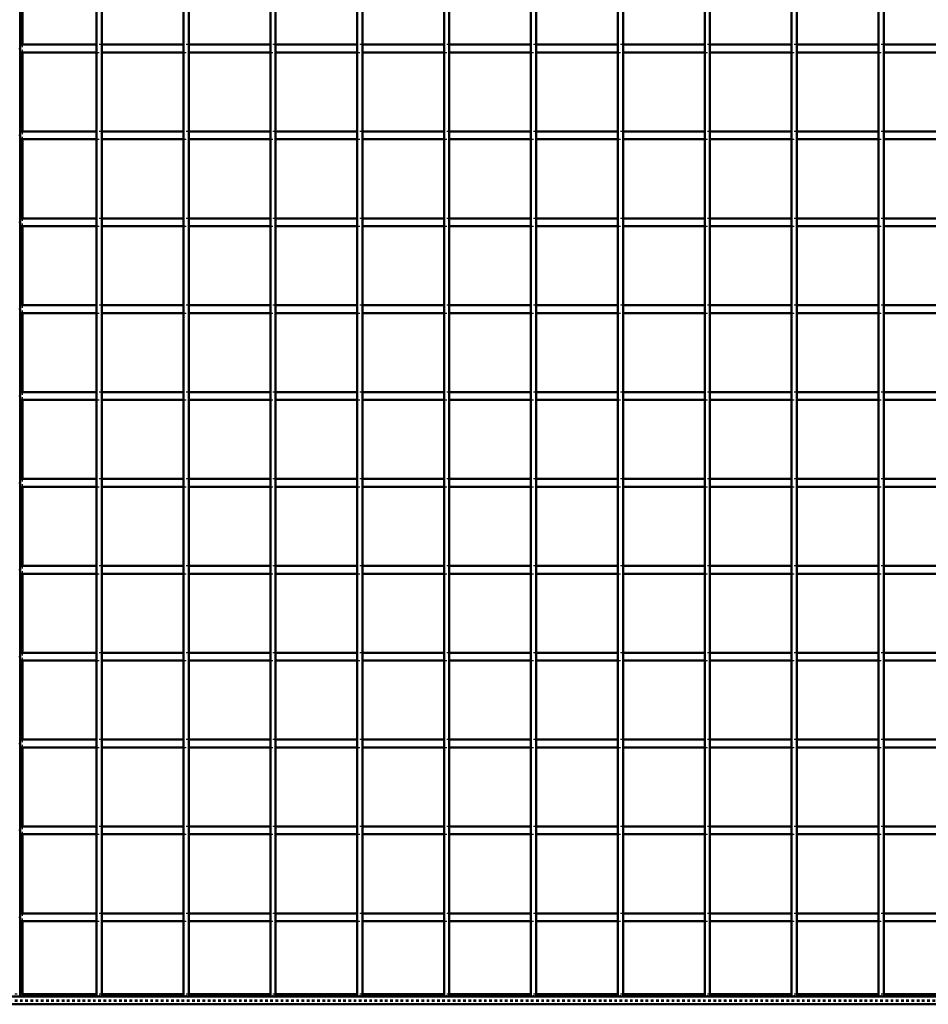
# Model space of a CAD drawing. Header units: millimetres. Extents: x -696 to 562, y -500 to 878.
# Tile 2 of 7: x -347 to 1, y -500 to -122. Entities that reach past the tile are written whole.
import ezdxf

# ---------------------------------------------------------------- set-up
doc = ezdxf.new("R2010")
doc.units = ezdxf.units.MM
doc.linetypes.add('Dashed', pattern=[2, 1, -1])
for name, color, linetype, lineweight in [('2d ConnectionPoints', 7, 'Continuous', 50), ('AM_0', 7, 'Continuous', 50), ('AM_9', 6, 'Dashed', 25)]:
    doc.layers.add(name, color=color, linetype=linetype, lineweight=lineweight)

# ---------------------------------------------------------------- blocks, each defined once
blk = doc.blocks.new('2_LP330333P35011000700HORIZONTAL1_0_in_LPP3303331170010003500_4')
at = {"layer": 'AM_0'}
for p, q in [((350, -497), (-350, -497)), ((-317.635, -496.05), (-346.05, -496.05)), ((-284.305, -496.05), (-315.635, -496.05)), ((-250.975, -496.05), (-282.305, -496.05)), ((-217.645, -496.05), (-248.975, -496.05)), ((-184.315, -496.05), (-215.645, -496.05)), ((-150.985, -496.05), (-182.315, -496.05)), ((-117.655, -496.05), (-148.985, -496.05)), ((-84.325, -496.05), (-115.655, -496.05)), ((-50.995, -496.05), (-82.325, -496.05)), ((-17.665, -496.05), (-48.995, -496.05)), ((15.665, -496.05), (-15.665, -496.05)), ((350, -500), (-350, -500))]:
    blk.add_line(p, q, dxfattribs=at)
at = {"layer": 'AM_9'}
for p, q in [((-346.05, -496.05), (-350, -496.05)), ((350, -498.4), (-350, -498.4)), ((-315.635, -496.05), (-317.635, -496.05)), ((-282.305, -496.05), (-284.305, -496.05)), ((-248.975, -496.05), (-250.975, -496.05)), ((-215.645, -496.05), (-217.645, -496.05)), ((-182.315, -496.05), (-184.315, -496.05)), ((-148.985, -496.05), (-150.985, -496.05)), ((-115.655, -496.05), (-117.655, -496.05)), ((-82.325, -496.05), (-84.325, -496.05)), ((-48.995, -496.05), (-50.995, -496.05)), ((-15.665, -496.05), (-17.665, -496.05)), ((350, -498.922), (-350, -498.922))]:
    blk.add_line(p, q, dxfattribs=at)
blk = doc.blocks.new('3_LP330333P35011000700VERTICALC1_0_in_LPP3303331170010003500_4')
at = {"layer": 'AM_0'}
for p, q in [((-317.635, -497), (-317.635, 497)), ((-315.635, -497), (-315.635, 497)), ((-315.635, -497), (-317.635, -497))]:
    blk.add_line(p, q, dxfattribs=at)
blk = doc.blocks.new('4_LP330333P35011000700VERTICALC2_0_in_LPP3303331170010003500_4')
at = {"layer": 'AM_0'}
for p, q in [((-284.305, -497), (-284.305, 497)), ((-282.305, -497), (-282.305, 497)), ((-282.305, -497), (-284.305, -497))]:
    blk.add_line(p, q, dxfattribs=at)
blk = doc.blocks.new('5_LP330333P35011000700VERTICALC3_0_in_LPP3303331170010003500_4')
at = {"layer": 'AM_0'}
for p, q in [((-250.975, -497), (-250.975, 497)), ((-248.975, -497), (-248.975, 497)), ((-248.975, -497), (-250.975, -497))]:
    blk.add_line(p, q, dxfattribs=at)
blk = doc.blocks.new('6_LP330333P35011000700VERTICALC4_0_in_LPP3303331170010003500_4')
at = {"layer": 'AM_0'}
for p, q in [((-217.645, -497), (-217.645, 497)), ((-215.645, -497), (-215.645, 497)), ((-215.645, -497), (-217.645, -497))]:
    blk.add_line(p, q, dxfattribs=at)
blk = doc.blocks.new('7_LP330333P35011000700VERTICALC5_0_in_LPP3303331170010003500_4')
at = {"layer": 'AM_0'}
for p, q in [((-184.315, -497), (-184.315, 497)), ((-182.315, -497), (-182.315, 497)), ((-182.315, -497), (-184.315, -497))]:
    blk.add_line(p, q, dxfattribs=at)
blk = doc.blocks.new('8_LP330333P35011000700VERTICALC6_0_in_LPP3303331170010003500_4')
at = {"layer": 'AM_0'}
for p, q in [((-150.985, -497), (-150.985, 497)), ((-148.985, -497), (-148.985, 497)), ((-148.985, -497), (-150.985, -497))]:
    blk.add_line(p, q, dxfattribs=at)
blk = doc.blocks.new('9_LP330333P35011000700VERTICALC7_0_in_LPP3303331170010003500_4')
at = {"layer": 'AM_0'}
for p, q in [((-117.655, -497), (-117.655, 497)), ((-115.655, -497), (-115.655, 497)), ((-115.655, -497), (-117.655, -497))]:
    blk.add_line(p, q, dxfattribs=at)
blk = doc.blocks.new('10_LP330333P35011000700VERTICALC8_0_in_LPP3303331170010003500_4')
at = {"layer": 'AM_0'}
for p, q in [((-84.325, -497), (-84.325, 497)), ((-82.325, -497), (-82.325, 497)), ((-82.325, -497), (-84.325, -497))]:
    blk.add_line(p, q, dxfattribs=at)
blk = doc.blocks.new('11_LP330333P35011000700VERTICALC9_0_in_LPP3303331170010003500_4')
at = {"layer": 'AM_0'}
for p, q in [((-50.995, -497), (-50.995, 497)), ((-48.995, -497), (-48.995, 497)), ((-48.995, -497), (-50.995, -497))]:
    blk.add_line(p, q, dxfattribs=at)
blk = doc.blocks.new('12_LP330333P35011000700VERTICALC10_0_in_LPP3303331170010003500_4')
at = {"layer": 'AM_0'}
for p, q in [((-17.665, -497), (-17.665, 497)), ((-15.665, -497), (-15.665, 497)), ((-15.665, -497), (-17.665, -497))]:
    blk.add_line(p, q, dxfattribs=at)
blk = doc.blocks.new('24_c5dtaae5vcg0w0lxzkqv4hd3j________0_in_LPP3303331170010003500_4')
at = {"layer": 'AM_0'}
for p, q in [((-347, -465.12), (-347, -468.12)), ((-317.635, -465.12), (-347, -465.12)), ((-317.635, -468.12), (-347, -468.12)), ((-317.635, -465.12), (-317.635, -468.12)), ((-315.635, -468.12), (-315.635, -465.12)), ((-284.305, -465.12), (-315.635, -465.12)), ((-284.305, -468.12), (-315.635, -468.12)), ((-284.305, -465.12), (-284.305, -468.12)), ((-250.975, -465.12), (-282.305, -465.12)), ((-282.305, -468.12), (-282.305, -465.12)), ((-250.975, -468.12), (-282.305, -468.12)), ((-250.975, -465.12), (-250.975, -468.12)), ((-248.975, -468.12), (-248.975, -465.12)), ((-217.645, -465.12), (-248.975, -465.12)), ((-217.645, -468.12), (-248.975, -468.12)), ((-217.645, -465.12), (-217.645, -468.12)), ((-215.645, -468.12), (-215.645, -465.12)), ((-184.315, -465.12), (-215.645, -465.12)), ((-184.315, -468.12), (-215.645, -468.12)), ((-184.315, -465.12), (-184.315, -468.12)), ((-182.315, -468.12), (-182.315, -465.12)), ((-150.985, -465.12), (-182.315, -465.12)), ((-150.985, -468.12), (-182.315, -468.12)), ((-150.985, -465.12), (-150.985, -468.12)), ((-148.985, -468.12), (-148.985, -465.12)), ((-117.655, -465.12), (-148.985, -465.12)), ((-117.655, -468.12), (-148.985, -468.12)), ((-117.655, -465.12), (-117.655, -468.12)), ((-115.655, -468.12), (-115.655, -465.12)), ((-84.325, -465.12), (-115.655, -465.12)), ((-84.325, -468.12), (-115.655, -468.12)), ((-84.325, -465.12), (-84.325, -468.12)), ((-82.325, -468.12), (-82.325, -465.12)), ((-50.995, -465.12), (-82.325, -465.12)), ((-50.995, -468.12), (-82.325, -468.12)), ((-50.995, -465.12), (-50.995, -468.12)), ((-48.995, -468.12), (-48.995, -465.12)), ((-17.665, -465.12), (-48.995, -465.12)), ((-17.665, -468.12), (-48.995, -468.12)), ((-17.665, -465.12), (-17.665, -468.12)), ((-15.665, -468.12), (-15.665, -465.12)), ((15.665, -465.12), (-15.665, -465.12)), ((15.665, -468.12), (-15.665, -468.12))]:
    blk.add_line(p, q, dxfattribs=at)
at = {"layer": 'AM_9'}
for p, q in [((-315.635, -465.12), (-317.635, -465.12)), ((-317.635, -468.12), (-315.635, -468.12)), ((-282.305, -465.12), (-284.305, -465.12)), ((-284.305, -468.12), (-282.305, -468.12)), ((-248.975, -465.12), (-250.975, -465.12)), ((-250.975, -468.12), (-248.975, -468.12)), ((-215.645, -465.12), (-217.645, -465.12)), ((-217.645, -468.12), (-215.645, -468.12)), ((-182.315, -465.12), (-184.315, -465.12)), ((-184.315, -468.12), (-182.315, -468.12)), ((-148.985, -465.12), (-150.985, -465.12)), ((-150.985, -468.12), (-148.985, -468.12)), ((-115.655, -465.12), (-117.655, -465.12)), ((-117.655, -468.12), (-115.655, -468.12)), ((-82.325, -465.12), (-84.325, -465.12)), ((-84.325, -468.12), (-82.325, -468.12)), ((-48.995, -465.12), (-50.995, -465.12)), ((-50.995, -468.12), (-48.995, -468.12)), ((-15.665, -465.12), (-17.665, -465.12)), ((-17.665, -468.12), (-15.665, -468.12))]:
    blk.add_line(p, q, dxfattribs=at)
blk = doc.blocks.new('25_ofprwgkdyufkl60j4dxtel8qm________0_in_LPP3303331170010003500_4')
at = {"layer": 'AM_0'}
for p, q in [((-347, -431.79), (-347, -434.79)), ((-317.635, -431.79), (-347, -431.79)), ((-317.635, -431.79), (-317.635, -434.79)), ((-315.635, -434.79), (-315.635, -431.79)), ((-284.305, -431.79), (-315.635, -431.79)), ((-284.305, -431.79), (-284.305, -434.79)), ((-250.975, -431.79), (-282.305, -431.79)), ((-282.305, -434.79), (-282.305, -431.79)), ((-250.975, -431.79), (-250.975, -434.79)), ((-248.975, -434.79), (-248.975, -431.79)), ((-217.645, -431.79), (-248.975, -431.79)), ((-217.645, -431.79), (-217.645, -434.79)), ((-215.645, -434.79), (-215.645, -431.79)), ((-184.315, -431.79), (-215.645, -431.79)), ((-184.315, -431.79), (-184.315, -434.79)), ((-182.315, -434.79), (-182.315, -431.79)), ((-150.985, -431.79), (-182.315, -431.79)), ((-150.985, -431.79), (-150.985, -434.79)), ((-148.985, -434.79), (-148.985, -431.79)), ((-117.655, -431.79), (-148.985, -431.79)), ((-117.655, -431.79), (-117.655, -434.79)), ((-115.655, -434.79), (-115.655, -431.79)), ((-84.325, -431.79), (-115.655, -431.79)), ((-84.325, -431.79), (-84.325, -434.79)), ((-82.325, -434.79), (-82.325, -431.79)), ((-50.995, -431.79), (-82.325, -431.79)), ((-50.995, -431.79), (-50.995, -434.79)), ((-48.995, -434.79), (-48.995, -431.79)), ((-17.665, -431.79), (-48.995, -431.79)), ((-17.665, -431.79), (-17.665, -434.79)), ((-15.665, -434.79), (-15.665, -431.79)), ((15.665, -431.79), (-15.665, -431.79)), ((-317.635, -434.79), (-347, -434.79)), ((-284.305, -434.79), (-315.635, -434.79)), ((-250.975, -434.79), (-282.305, -434.79)), ((-217.645, -434.79), (-248.975, -434.79)), ((-184.315, -434.79), (-215.645, -434.79)), ((-150.985, -434.79), (-182.315, -434.79)), ((-117.655, -434.79), (-148.985, -434.79)), ((-84.325, -434.79), (-115.655, -434.79)), ((-50.995, -434.79), (-82.325, -434.79)), ((-17.665, -434.79), (-48.995, -434.79)), ((15.665, -434.79), (-15.665, -434.79))]:
    blk.add_line(p, q, dxfattribs=at)
at = {"layer": 'AM_9'}
for p, q in [((-315.635, -431.79), (-317.635, -431.79)), ((-282.305, -431.79), (-284.305, -431.79)), ((-248.975, -431.79), (-250.975, -431.79)), ((-215.645, -431.79), (-217.645, -431.79)), ((-182.315, -431.79), (-184.315, -431.79)), ((-148.985, -431.79), (-150.985, -431.79)), ((-115.655, -431.79), (-117.655, -431.79)), ((-82.325, -431.79), (-84.325, -431.79)), ((-48.995, -431.79), (-50.995, -431.79)), ((-15.665, -431.79), (-17.665, -431.79)), ((-317.635, -434.79), (-315.635, -434.79)), ((-284.305, -434.79), (-282.305, -434.79)), ((-250.975, -434.79), (-248.975, -434.79)), ((-217.645, -434.79), (-215.645, -434.79)), ((-184.315, -434.79), (-182.315, -434.79)), ((-150.985, -434.79), (-148.985, -434.79)), ((-117.655, -434.79), (-115.655, -434.79)), ((-84.325, -434.79), (-82.325, -434.79)), ((-50.995, -434.79), (-48.995, -434.79)), ((-17.665, -434.79), (-15.665, -434.79))]:
    blk.add_line(p, q, dxfattribs=at)
blk = doc.blocks.new('26_il9djoeiitq3zie95c5gdu1wd________0_in_LPP3303331170010003500_4')
at = {"layer": 'AM_0'}
for p, q in [((-347, -398.46), (-347, -401.46)), ((-317.635, -398.46), (-347, -398.46)), ((-317.635, -398.46), (-317.635, -401.46)), ((-315.635, -401.46), (-315.635, -398.46)), ((-284.305, -398.46), (-315.635, -398.46)), ((-284.305, -398.46), (-284.305, -401.46)), ((-250.975, -398.46), (-282.305, -398.46)), ((-282.305, -401.46), (-282.305, -398.46)), ((-250.975, -398.46), (-250.975, -401.46)), ((-248.975, -401.46), (-248.975, -398.46)), ((-217.645, -398.46), (-248.975, -398.46)), ((-217.645, -398.46), (-217.645, -401.46)), ((-215.645, -401.46), (-215.645, -398.46)), ((-184.315, -398.46), (-215.645, -398.46)), ((-184.315, -398.46), (-184.315, -401.46)), ((-182.315, -401.46), (-182.315, -398.46)), ((-150.985, -398.46), (-182.315, -398.46)), ((-150.985, -398.46), (-150.985, -401.46)), ((-148.985, -401.46), (-148.985, -398.46)), ((-117.655, -398.46), (-148.985, -398.46)), ((-117.655, -398.46), (-117.655, -401.46)), ((-115.655, -401.46), (-115.655, -398.46)), ((-84.325, -398.46), (-115.655, -398.46)), ((-84.325, -398.46), (-84.325, -401.46)), ((-82.325, -401.46), (-82.325, -398.46)), ((-50.995, -398.46), (-82.325, -398.46)), ((-50.995, -398.46), (-50.995, -401.46)), ((-48.995, -401.46), (-48.995, -398.46)), ((-17.665, -398.46), (-48.995, -398.46)), ((-17.665, -398.46), (-17.665, -401.46)), ((-15.665, -401.46), (-15.665, -398.46)), ((15.665, -398.46), (-15.665, -398.46)), ((-317.635, -401.46), (-347, -401.46)), ((-284.305, -401.46), (-315.635, -401.46)), ((-250.975, -401.46), (-282.305, -401.46)), ((-217.645, -401.46), (-248.975, -401.46)), ((-184.315, -401.46), (-215.645, -401.46)), ((-150.985, -401.46), (-182.315, -401.46)), ((-117.655, -401.46), (-148.985, -401.46)), ((-84.325, -401.46), (-115.655, -401.46)), ((-50.995, -401.46), (-82.325, -401.46)), ((-17.665, -401.46), (-48.995, -401.46)), ((15.665, -401.46), (-15.665, -401.46))]:
    blk.add_line(p, q, dxfattribs=at)
at = {"layer": 'AM_9'}
for p, q in [((-315.635, -398.46), (-317.635, -398.46)), ((-282.305, -398.46), (-284.305, -398.46)), ((-248.975, -398.46), (-250.975, -398.46)), ((-215.645, -398.46), (-217.645, -398.46)), ((-182.315, -398.46), (-184.315, -398.46)), ((-148.985, -398.46), (-150.985, -398.46)), ((-115.655, -398.46), (-117.655, -398.46)), ((-82.325, -398.46), (-84.325, -398.46)), ((-48.995, -398.46), (-50.995, -398.46)), ((-15.665, -398.46), (-17.665, -398.46)), ((-317.635, -401.46), (-315.635, -401.46)), ((-284.305, -401.46), (-282.305, -401.46)), ((-250.975, -401.46), (-248.975, -401.46)), ((-217.645, -401.46), (-215.645, -401.46)), ((-184.315, -401.46), (-182.315, -401.46)), ((-150.985, -401.46), (-148.985, -401.46)), ((-117.655, -401.46), (-115.655, -401.46)), ((-84.325, -401.46), (-82.325, -401.46)), ((-50.995, -401.46), (-48.995, -401.46)), ((-17.665, -401.46), (-15.665, -401.46))]:
    blk.add_line(p, q, dxfattribs=at)
blk = doc.blocks.new('27_noj9y74fxwwkt3q6wwpe4rnmo________0_in_LPP3303331170010003500_4')
at = {"layer": 'AM_0'}
for p, q in [((-347, -365.13), (-347, -368.13)), ((-317.635, -365.13), (-347, -365.13)), ((-317.635, -365.13), (-317.635, -368.13)), ((-315.635, -368.13), (-315.635, -365.13)), ((-284.305, -365.13), (-315.635, -365.13)), ((-284.305, -365.13), (-284.305, -368.13)), ((-250.975, -365.13), (-282.305, -365.13)), ((-282.305, -368.13), (-282.305, -365.13)), ((-250.975, -365.13), (-250.975, -368.13)), ((-248.975, -368.13), (-248.975, -365.13)), ((-217.645, -365.13), (-248.975, -365.13)), ((-217.645, -365.13), (-217.645, -368.13)), ((-215.645, -368.13), (-215.645, -365.13)), ((-184.315, -365.13), (-215.645, -365.13)), ((-184.315, -365.13), (-184.315, -368.13)), ((-182.315, -368.13), (-182.315, -365.13)), ((-150.985, -365.13), (-182.315, -365.13)), ((-150.985, -365.13), (-150.985, -368.13)), ((-148.985, -368.13), (-148.985, -365.13)), ((-117.655, -365.13), (-148.985, -365.13)), ((-117.655, -365.13), (-117.655, -368.13)), ((-115.655, -368.13), (-115.655, -365.13)), ((-84.325, -365.13), (-115.655, -365.13)), ((-84.325, -365.13), (-84.325, -368.13)), ((-82.325, -368.13), (-82.325, -365.13)), ((-50.995, -365.13), (-82.325, -365.13)), ((-50.995, -365.13), (-50.995, -368.13)), ((-48.995, -368.13), (-48.995, -365.13)), ((-17.665, -365.13), (-48.995, -365.13)), ((-17.665, -365.13), (-17.665, -368.13)), ((-15.665, -368.13), (-15.665, -365.13)), ((15.665, -365.13), (-15.665, -365.13)), ((-317.635, -368.13), (-347, -368.13)), ((-284.305, -368.13), (-315.635, -368.13)), ((-250.975, -368.13), (-282.305, -368.13)), ((-217.645, -368.13), (-248.975, -368.13)), ((-184.315, -368.13), (-215.645, -368.13)), ((-150.985, -368.13), (-182.315, -368.13)), ((-117.655, -368.13), (-148.985, -368.13)), ((-84.325, -368.13), (-115.655, -368.13)), ((-50.995, -368.13), (-82.325, -368.13)), ((-17.665, -368.13), (-48.995, -368.13)), ((15.665, -368.13), (-15.665, -368.13))]:
    blk.add_line(p, q, dxfattribs=at)
at = {"layer": 'AM_9'}
for p, q in [((-315.635, -365.13), (-317.635, -365.13)), ((-282.305, -365.13), (-284.305, -365.13)), ((-248.975, -365.13), (-250.975, -365.13)), ((-215.645, -365.13), (-217.645, -365.13)), ((-182.315, -365.13), (-184.315, -365.13)), ((-148.985, -365.13), (-150.985, -365.13)), ((-115.655, -365.13), (-117.655, -365.13)), ((-82.325, -365.13), (-84.325, -365.13)), ((-48.995, -365.13), (-50.995, -365.13)), ((-15.665, -365.13), (-17.665, -365.13)), ((-317.635, -368.13), (-315.635, -368.13)), ((-284.305, -368.13), (-282.305, -368.13)), ((-250.975, -368.13), (-248.975, -368.13)), ((-217.645, -368.13), (-215.645, -368.13)), ((-184.315, -368.13), (-182.315, -368.13)), ((-150.985, -368.13), (-148.985, -368.13)), ((-117.655, -368.13), (-115.655, -368.13)), ((-84.325, -368.13), (-82.325, -368.13)), ((-50.995, -368.13), (-48.995, -368.13)), ((-17.665, -368.13), (-15.665, -368.13))]:
    blk.add_line(p, q, dxfattribs=at)
blk = doc.blocks.new('28_315jkogka0vcogdoay0r591kg________0_in_LPP3303331170010003500_4')
at = {"layer": 'AM_0'}
for p, q in [((-347, -331.8), (-347, -334.8)), ((-317.635, -331.8), (-347, -331.8)), ((-317.635, -331.8), (-317.635, -334.8)), ((-315.635, -334.8), (-315.635, -331.8)), ((-284.305, -331.8), (-315.635, -331.8)), ((-284.305, -331.8), (-284.305, -334.8)), ((-250.975, -331.8), (-282.305, -331.8)), ((-282.305, -334.8), (-282.305, -331.8)), ((-250.975, -331.8), (-250.975, -334.8)), ((-248.975, -334.8), (-248.975, -331.8)), ((-217.645, -331.8), (-248.975, -331.8)), ((-217.645, -331.8), (-217.645, -334.8)), ((-215.645, -334.8), (-215.645, -331.8)), ((-184.315, -331.8), (-215.645, -331.8)), ((-184.315, -331.8), (-184.315, -334.8)), ((-182.315, -334.8), (-182.315, -331.8)), ((-150.985, -331.8), (-182.315, -331.8)), ((-150.985, -331.8), (-150.985, -334.8)), ((-148.985, -334.8), (-148.985, -331.8)), ((-117.655, -331.8), (-148.985, -331.8)), ((-117.655, -331.8), (-117.655, -334.8)), ((-115.655, -334.8), (-115.655, -331.8)), ((-84.325, -331.8), (-115.655, -331.8)), ((-84.325, -331.8), (-84.325, -334.8)), ((-82.325, -334.8), (-82.325, -331.8)), ((-50.995, -331.8), (-82.325, -331.8)), ((-50.995, -331.8), (-50.995, -334.8)), ((-48.995, -334.8), (-48.995, -331.8)), ((-17.665, -331.8), (-48.995, -331.8)), ((-17.665, -331.8), (-17.665, -334.8)), ((-15.665, -334.8), (-15.665, -331.8)), ((15.665, -331.8), (-15.665, -331.8)), ((-317.635, -334.8), (-347, -334.8)), ((-284.305, -334.8), (-315.635, -334.8)), ((-250.975, -334.8), (-282.305, -334.8)), ((-217.645, -334.8), (-248.975, -334.8)), ((-184.315, -334.8), (-215.645, -334.8)), ((-150.985, -334.8), (-182.315, -334.8)), ((-117.655, -334.8), (-148.985, -334.8)), ((-84.325, -334.8), (-115.655, -334.8)), ((-50.995, -334.8), (-82.325, -334.8)), ((-17.665, -334.8), (-48.995, -334.8)), ((15.665, -334.8), (-15.665, -334.8))]:
    blk.add_line(p, q, dxfattribs=at)
at = {"layer": 'AM_9'}
for p, q in [((-315.635, -331.8), (-317.635, -331.8)), ((-282.305, -331.8), (-284.305, -331.8)), ((-248.975, -331.8), (-250.975, -331.8)), ((-215.645, -331.8), (-217.645, -331.8)), ((-182.315, -331.8), (-184.315, -331.8)), ((-148.985, -331.8), (-150.985, -331.8)), ((-115.655, -331.8), (-117.655, -331.8)), ((-82.325, -331.8), (-84.325, -331.8)), ((-48.995, -331.8), (-50.995, -331.8)), ((-15.665, -331.8), (-17.665, -331.8)), ((-317.635, -334.8), (-315.635, -334.8)), ((-284.305, -334.8), (-282.305, -334.8)), ((-250.975, -334.8), (-248.975, -334.8)), ((-217.645, -334.8), (-215.645, -334.8)), ((-184.315, -334.8), (-182.315, -334.8)), ((-150.985, -334.8), (-148.985, -334.8)), ((-117.655, -334.8), (-115.655, -334.8)), ((-84.325, -334.8), (-82.325, -334.8)), ((-50.995, -334.8), (-48.995, -334.8)), ((-17.665, -334.8), (-15.665, -334.8))]:
    blk.add_line(p, q, dxfattribs=at)
blk = doc.blocks.new('29_3a2bz4gic5hy8hnwvi6wcp9og________0_in_LPP3303331170010003500_4')
at = {"layer": 'AM_0'}
for p, q in [((-347, -298.47), (-347, -301.47)), ((-317.635, -298.47), (-347, -298.47)), ((-317.635, -301.47), (-347, -301.47)), ((-317.635, -298.47), (-317.635, -301.47)), ((-315.635, -301.47), (-315.635, -298.47)), ((-284.305, -298.47), (-315.635, -298.47)), ((-284.305, -301.47), (-315.635, -301.47)), ((-284.305, -298.47), (-284.305, -301.47)), ((-250.975, -298.47), (-282.305, -298.47)), ((-282.305, -301.47), (-282.305, -298.47)), ((-250.975, -301.47), (-282.305, -301.47)), ((-250.975, -298.47), (-250.975, -301.47)), ((-248.975, -301.47), (-248.975, -298.47)), ((-217.645, -298.47), (-248.975, -298.47)), ((-217.645, -301.47), (-248.975, -301.47)), ((-217.645, -298.47), (-217.645, -301.47)), ((-215.645, -301.47), (-215.645, -298.47)), ((-184.315, -298.47), (-215.645, -298.47)), ((-184.315, -301.47), (-215.645, -301.47)), ((-184.315, -298.47), (-184.315, -301.47)), ((-182.315, -301.47), (-182.315, -298.47)), ((-150.985, -298.47), (-182.315, -298.47)), ((-150.985, -301.47), (-182.315, -301.47)), ((-150.985, -298.47), (-150.985, -301.47)), ((-148.985, -301.47), (-148.985, -298.47)), ((-117.655, -298.47), (-148.985, -298.47)), ((-117.655, -301.47), (-148.985, -301.47)), ((-117.655, -298.47), (-117.655, -301.47)), ((-115.655, -301.47), (-115.655, -298.47)), ((-84.325, -298.47), (-115.655, -298.47)), ((-84.325, -301.47), (-115.655, -301.47)), ((-84.325, -298.47), (-84.325, -301.47)), ((-82.325, -301.47), (-82.325, -298.47)), ((-50.995, -298.47), (-82.325, -298.47)), ((-50.995, -301.47), (-82.325, -301.47)), ((-50.995, -298.47), (-50.995, -301.47)), ((-48.995, -301.47), (-48.995, -298.47)), ((-17.665, -298.47), (-48.995, -298.47)), ((-17.665, -301.47), (-48.995, -301.47)), ((-17.665, -298.47), (-17.665, -301.47)), ((-15.665, -301.47), (-15.665, -298.47)), ((15.665, -298.47), (-15.665, -298.47)), ((15.665, -301.47), (-15.665, -301.47))]:
    blk.add_line(p, q, dxfattribs=at)
at = {"layer": 'AM_9'}
for p, q in [((-315.635, -298.47), (-317.635, -298.47)), ((-317.635, -301.47), (-315.635, -301.47)), ((-282.305, -298.47), (-284.305, -298.47)), ((-284.305, -301.47), (-282.305, -301.47)), ((-248.975, -298.47), (-250.975, -298.47)), ((-250.975, -301.47), (-248.975, -301.47)), ((-215.645, -298.47), (-217.645, -298.47)), ((-217.645, -301.47), (-215.645, -301.47)), ((-182.315, -298.47), (-184.315, -298.47)), ((-184.315, -301.47), (-182.315, -301.47)), ((-148.985, -298.47), (-150.985, -298.47)), ((-150.985, -301.47), (-148.985, -301.47)), ((-115.655, -298.47), (-117.655, -298.47)), ((-117.655, -301.47), (-115.655, -301.47)), ((-82.325, -298.47), (-84.325, -298.47)), ((-84.325, -301.47), (-82.325, -301.47)), ((-48.995, -298.47), (-50.995, -298.47)), ((-50.995, -301.47), (-48.995, -301.47)), ((-15.665, -298.47), (-17.665, -298.47)), ((-17.665, -301.47), (-15.665, -301.47))]:
    blk.add_line(p, q, dxfattribs=at)
blk = doc.blocks.new('30_j2ols24ou8bmm8fzx032xvs0e________0_in_LPP3303331170010003500_4')
at = {"layer": 'AM_0'}
for p, q in [((-347, -265.14), (-347, -268.14)), ((-317.635, -265.14), (-347, -265.14)), ((-317.635, -268.14), (-347, -268.14)), ((-317.635, -265.14), (-317.635, -268.14)), ((-315.635, -268.14), (-315.635, -265.14)), ((-284.305, -265.14), (-315.635, -265.14)), ((-284.305, -268.14), (-315.635, -268.14)), ((-284.305, -265.14), (-284.305, -268.14)), ((-250.975, -265.14), (-282.305, -265.14)), ((-282.305, -268.14), (-282.305, -265.14)), ((-250.975, -268.14), (-282.305, -268.14)), ((-250.975, -265.14), (-250.975, -268.14)), ((-248.975, -268.14), (-248.975, -265.14)), ((-217.645, -265.14), (-248.975, -265.14)), ((-217.645, -268.14), (-248.975, -268.14)), ((-217.645, -265.14), (-217.645, -268.14)), ((-215.645, -268.14), (-215.645, -265.14)), ((-184.315, -265.14), (-215.645, -265.14)), ((-184.315, -268.14), (-215.645, -268.14)), ((-184.315, -265.14), (-184.315, -268.14)), ((-182.315, -268.14), (-182.315, -265.14)), ((-150.985, -265.14), (-182.315, -265.14)), ((-150.985, -268.14), (-182.315, -268.14)), ((-150.985, -265.14), (-150.985, -268.14)), ((-148.985, -268.14), (-148.985, -265.14)), ((-117.655, -265.14), (-148.985, -265.14)), ((-117.655, -268.14), (-148.985, -268.14)), ((-117.655, -265.14), (-117.655, -268.14)), ((-115.655, -268.14), (-115.655, -265.14)), ((-84.325, -265.14), (-115.655, -265.14)), ((-84.325, -268.14), (-115.655, -268.14)), ((-84.325, -265.14), (-84.325, -268.14)), ((-82.325, -268.14), (-82.325, -265.14)), ((-50.995, -265.14), (-82.325, -265.14)), ((-50.995, -268.14), (-82.325, -268.14)), ((-50.995, -265.14), (-50.995, -268.14)), ((-48.995, -268.14), (-48.995, -265.14)), ((-17.665, -265.14), (-48.995, -265.14)), ((-17.665, -268.14), (-48.995, -268.14)), ((-17.665, -265.14), (-17.665, -268.14)), ((-15.665, -268.14), (-15.665, -265.14)), ((15.665, -265.14), (-15.665, -265.14)), ((15.665, -268.14), (-15.665, -268.14))]:
    blk.add_line(p, q, dxfattribs=at)
at = {"layer": 'AM_9'}
for p, q in [((-315.635, -265.14), (-317.635, -265.14)), ((-317.635, -268.14), (-315.635, -268.14)), ((-282.305, -265.14), (-284.305, -265.14)), ((-284.305, -268.14), (-282.305, -268.14)), ((-248.975, -265.14), (-250.975, -265.14)), ((-250.975, -268.14), (-248.975, -268.14)), ((-215.645, -265.14), (-217.645, -265.14)), ((-217.645, -268.14), (-215.645, -268.14)), ((-182.315, -265.14), (-184.315, -265.14)), ((-184.315, -268.14), (-182.315, -268.14)), ((-148.985, -265.14), (-150.985, -265.14)), ((-150.985, -268.14), (-148.985, -268.14)), ((-115.655, -265.14), (-117.655, -265.14)), ((-117.655, -268.14), (-115.655, -268.14)), ((-82.325, -265.14), (-84.325, -265.14)), ((-84.325, -268.14), (-82.325, -268.14)), ((-48.995, -265.14), (-50.995, -265.14)), ((-50.995, -268.14), (-48.995, -268.14)), ((-15.665, -265.14), (-17.665, -265.14)), ((-17.665, -268.14), (-15.665, -268.14))]:
    blk.add_line(p, q, dxfattribs=at)
blk = doc.blocks.new('31_ecfwphytywdo7mhhl04zy2ihg________0_in_LPP3303331170010003500_4')
at = {"layer": 'AM_0'}
for p, q in [((-347, -231.81), (-347, -234.81)), ((-317.635, -231.81), (-347, -231.81)), ((-317.635, -231.81), (-317.635, -234.81)), ((-315.635, -234.81), (-315.635, -231.81)), ((-284.305, -231.81), (-315.635, -231.81)), ((-284.305, -231.81), (-284.305, -234.81)), ((-250.975, -231.81), (-282.305, -231.81)), ((-282.305, -234.81), (-282.305, -231.81)), ((-250.975, -231.81), (-250.975, -234.81)), ((-248.975, -234.81), (-248.975, -231.81)), ((-217.645, -231.81), (-248.975, -231.81)), ((-217.645, -231.81), (-217.645, -234.81)), ((-215.645, -234.81), (-215.645, -231.81)), ((-184.315, -231.81), (-215.645, -231.81)), ((-184.315, -231.81), (-184.315, -234.81)), ((-182.315, -234.81), (-182.315, -231.81)), ((-150.985, -231.81), (-182.315, -231.81)), ((-150.985, -231.81), (-150.985, -234.81)), ((-148.985, -234.81), (-148.985, -231.81)), ((-117.655, -231.81), (-148.985, -231.81)), ((-117.655, -231.81), (-117.655, -234.81)), ((-115.655, -234.81), (-115.655, -231.81)), ((-84.325, -231.81), (-115.655, -231.81)), ((-84.325, -231.81), (-84.325, -234.81)), ((-82.325, -234.81), (-82.325, -231.81)), ((-50.995, -231.81), (-82.325, -231.81)), ((-50.995, -231.81), (-50.995, -234.81)), ((-48.995, -234.81), (-48.995, -231.81)), ((-17.665, -231.81), (-48.995, -231.81)), ((-17.665, -231.81), (-17.665, -234.81)), ((-15.665, -234.81), (-15.665, -231.81)), ((15.665, -231.81), (-15.665, -231.81)), ((-317.635, -234.81), (-347, -234.81)), ((-284.305, -234.81), (-315.635, -234.81)), ((-250.975, -234.81), (-282.305, -234.81)), ((-217.645, -234.81), (-248.975, -234.81)), ((-184.315, -234.81), (-215.645, -234.81)), ((-150.985, -234.81), (-182.315, -234.81)), ((-117.655, -234.81), (-148.985, -234.81)), ((-84.325, -234.81), (-115.655, -234.81)), ((-50.995, -234.81), (-82.325, -234.81)), ((-17.665, -234.81), (-48.995, -234.81)), ((15.665, -234.81), (-15.665, -234.81))]:
    blk.add_line(p, q, dxfattribs=at)
at = {"layer": 'AM_9'}
for p, q in [((-315.635, -231.81), (-317.635, -231.81)), ((-282.305, -231.81), (-284.305, -231.81)), ((-248.975, -231.81), (-250.975, -231.81)), ((-215.645, -231.81), (-217.645, -231.81)), ((-182.315, -231.81), (-184.315, -231.81)), ((-148.985, -231.81), (-150.985, -231.81)), ((-115.655, -231.81), (-117.655, -231.81)), ((-82.325, -231.81), (-84.325, -231.81)), ((-48.995, -231.81), (-50.995, -231.81)), ((-15.665, -231.81), (-17.665, -231.81)), ((-317.635, -234.81), (-315.635, -234.81)), ((-284.305, -234.81), (-282.305, -234.81)), ((-250.975, -234.81), (-248.975, -234.81)), ((-217.645, -234.81), (-215.645, -234.81)), ((-184.315, -234.81), (-182.315, -234.81)), ((-150.985, -234.81), (-148.985, -234.81)), ((-117.655, -234.81), (-115.655, -234.81)), ((-84.325, -234.81), (-82.325, -234.81)), ((-50.995, -234.81), (-48.995, -234.81)), ((-17.665, -234.81), (-15.665, -234.81))]:
    blk.add_line(p, q, dxfattribs=at)
blk = doc.blocks.new('32_yniroini1tj3to7f7wi62g0zb________0_in_LPP3303331170010003500_4')
at = {"layer": 'AM_0'}
for p, q in [((-347, -198.48), (-347, -201.48)), ((-317.635, -198.48), (-347, -198.48)), ((-317.635, -198.48), (-317.635, -201.48)), ((-315.635, -201.48), (-315.635, -198.48)), ((-284.305, -198.48), (-315.635, -198.48)), ((-284.305, -198.48), (-284.305, -201.48)), ((-250.975, -198.48), (-282.305, -198.48)), ((-282.305, -201.48), (-282.305, -198.48)), ((-250.975, -198.48), (-250.975, -201.48)), ((-248.975, -201.48), (-248.975, -198.48)), ((-217.645, -198.48), (-248.975, -198.48)), ((-217.645, -198.48), (-217.645, -201.48)), ((-215.645, -201.48), (-215.645, -198.48)), ((-184.315, -198.48), (-215.645, -198.48)), ((-184.315, -198.48), (-184.315, -201.48)), ((-182.315, -201.48), (-182.315, -198.48)), ((-150.985, -198.48), (-182.315, -198.48)), ((-150.985, -198.48), (-150.985, -201.48)), ((-148.985, -201.48), (-148.985, -198.48)), ((-117.655, -198.48), (-148.985, -198.48)), ((-117.655, -198.48), (-117.655, -201.48)), ((-115.655, -201.48), (-115.655, -198.48)), ((-84.325, -198.48), (-115.655, -198.48)), ((-84.325, -198.48), (-84.325, -201.48)), ((-82.325, -201.48), (-82.325, -198.48)), ((-50.995, -198.48), (-82.325, -198.48)), ((-50.995, -198.48), (-50.995, -201.48)), ((-48.995, -201.48), (-48.995, -198.48)), ((-17.665, -198.48), (-48.995, -198.48)), ((-17.665, -198.48), (-17.665, -201.48)), ((-15.665, -201.48), (-15.665, -198.48)), ((15.665, -198.48), (-15.665, -198.48)), ((-317.635, -201.48), (-347, -201.48)), ((-284.305, -201.48), (-315.635, -201.48)), ((-250.975, -201.48), (-282.305, -201.48)), ((-217.645, -201.48), (-248.975, -201.48)), ((-184.315, -201.48), (-215.645, -201.48)), ((-150.985, -201.48), (-182.315, -201.48)), ((-117.655, -201.48), (-148.985, -201.48)), ((-84.325, -201.48), (-115.655, -201.48)), ((-50.995, -201.48), (-82.325, -201.48)), ((-17.665, -201.48), (-48.995, -201.48)), ((15.665, -201.48), (-15.665, -201.48))]:
    blk.add_line(p, q, dxfattribs=at)
at = {"layer": 'AM_9'}
for p, q in [((-315.635, -198.48), (-317.635, -198.48)), ((-282.305, -198.48), (-284.305, -198.48)), ((-248.975, -198.48), (-250.975, -198.48)), ((-215.645, -198.48), (-217.645, -198.48)), ((-182.315, -198.48), (-184.315, -198.48)), ((-148.985, -198.48), (-150.985, -198.48)), ((-115.655, -198.48), (-117.655, -198.48)), ((-82.325, -198.48), (-84.325, -198.48)), ((-48.995, -198.48), (-50.995, -198.48)), ((-15.665, -198.48), (-17.665, -198.48)), ((-317.635, -201.48), (-315.635, -201.48)), ((-284.305, -201.48), (-282.305, -201.48)), ((-250.975, -201.48), (-248.975, -201.48)), ((-217.645, -201.48), (-215.645, -201.48)), ((-184.315, -201.48), (-182.315, -201.48)), ((-150.985, -201.48), (-148.985, -201.48)), ((-117.655, -201.48), (-115.655, -201.48)), ((-84.325, -201.48), (-82.325, -201.48)), ((-50.995, -201.48), (-48.995, -201.48)), ((-17.665, -201.48), (-15.665, -201.48))]:
    blk.add_line(p, q, dxfattribs=at)
blk = doc.blocks.new('33_mqde6hihrkwanvjw3vxd762hb________0_in_LPP3303331170010003500_4')
at = {"layer": 'AM_0'}
for p, q in [((-347, -165.15), (-347, -168.15)), ((-317.635, -165.15), (-347, -165.15)), ((-317.635, -165.15), (-317.635, -168.15)), ((-315.635, -168.15), (-315.635, -165.15)), ((-284.305, -165.15), (-315.635, -165.15)), ((-284.305, -165.15), (-284.305, -168.15)), ((-250.975, -165.15), (-282.305, -165.15)), ((-282.305, -168.15), (-282.305, -165.15)), ((-250.975, -165.15), (-250.975, -168.15)), ((-248.975, -168.15), (-248.975, -165.15)), ((-217.645, -165.15), (-248.975, -165.15)), ((-217.645, -165.15), (-217.645, -168.15)), ((-215.645, -168.15), (-215.645, -165.15)), ((-184.315, -165.15), (-215.645, -165.15)), ((-184.315, -165.15), (-184.315, -168.15)), ((-182.315, -168.15), (-182.315, -165.15)), ((-150.985, -165.15), (-182.315, -165.15)), ((-150.985, -165.15), (-150.985, -168.15)), ((-148.985, -168.15), (-148.985, -165.15)), ((-117.655, -165.15), (-148.985, -165.15)), ((-117.655, -165.15), (-117.655, -168.15)), ((-115.655, -168.15), (-115.655, -165.15)), ((-84.325, -165.15), (-115.655, -165.15)), ((-84.325, -165.15), (-84.325, -168.15)), ((-82.325, -168.15), (-82.325, -165.15)), ((-50.995, -165.15), (-82.325, -165.15)), ((-50.995, -165.15), (-50.995, -168.15)), ((-48.995, -168.15), (-48.995, -165.15)), ((-17.665, -165.15), (-48.995, -165.15)), ((-17.665, -165.15), (-17.665, -168.15)), ((-15.665, -168.15), (-15.665, -165.15)), ((15.665, -165.15), (-15.665, -165.15)), ((-317.635, -168.15), (-347, -168.15)), ((-284.305, -168.15), (-315.635, -168.15)), ((-250.975, -168.15), (-282.305, -168.15)), ((-217.645, -168.15), (-248.975, -168.15)), ((-184.315, -168.15), (-215.645, -168.15)), ((-150.985, -168.15), (-182.315, -168.15)), ((-117.655, -168.15), (-148.985, -168.15)), ((-84.325, -168.15), (-115.655, -168.15)), ((-50.995, -168.15), (-82.325, -168.15)), ((-17.665, -168.15), (-48.995, -168.15)), ((15.665, -168.15), (-15.665, -168.15))]:
    blk.add_line(p, q, dxfattribs=at)
at = {"layer": 'AM_9'}
for p, q in [((-315.635, -165.15), (-317.635, -165.15)), ((-282.305, -165.15), (-284.305, -165.15)), ((-248.975, -165.15), (-250.975, -165.15)), ((-215.645, -165.15), (-217.645, -165.15)), ((-182.315, -165.15), (-184.315, -165.15)), ((-148.985, -165.15), (-150.985, -165.15)), ((-115.655, -165.15), (-117.655, -165.15)), ((-82.325, -165.15), (-84.325, -165.15)), ((-48.995, -165.15), (-50.995, -165.15)), ((-15.665, -165.15), (-17.665, -165.15)), ((-317.635, -168.15), (-315.635, -168.15)), ((-284.305, -168.15), (-282.305, -168.15)), ((-250.975, -168.15), (-248.975, -168.15)), ((-217.645, -168.15), (-215.645, -168.15)), ((-184.315, -168.15), (-182.315, -168.15)), ((-150.985, -168.15), (-148.985, -168.15)), ((-117.655, -168.15), (-115.655, -168.15)), ((-84.325, -168.15), (-82.325, -168.15)), ((-50.995, -168.15), (-48.995, -168.15)), ((-17.665, -168.15), (-15.665, -168.15))]:
    blk.add_line(p, q, dxfattribs=at)
blk = doc.blocks.new('34_xug5g0tf23w0p0985o6mxht3q________0_in_LPP3303331170010003500_4')
at = {"layer": 'AM_0'}
for p, q in [((-347, -131.82), (-347, -134.82)), ((-317.635, -131.82), (-347, -131.82)), ((-317.635, -131.82), (-317.635, -134.82)), ((-315.635, -134.82), (-315.635, -131.82)), ((-284.305, -131.82), (-315.635, -131.82)), ((-284.305, -131.82), (-284.305, -134.82)), ((-250.975, -131.82), (-282.305, -131.82)), ((-282.305, -134.82), (-282.305, -131.82)), ((-250.975, -131.82), (-250.975, -134.82)), ((-248.975, -134.82), (-248.975, -131.82)), ((-217.645, -131.82), (-248.975, -131.82)), ((-217.645, -131.82), (-217.645, -134.82)), ((-215.645, -134.82), (-215.645, -131.82)), ((-184.315, -131.82), (-215.645, -131.82)), ((-184.315, -131.82), (-184.315, -134.82)), ((-182.315, -134.82), (-182.315, -131.82)), ((-150.985, -131.82), (-182.315, -131.82)), ((-150.985, -131.82), (-150.985, -134.82)), ((-148.985, -134.82), (-148.985, -131.82)), ((-117.655, -131.82), (-148.985, -131.82)), ((-117.655, -131.82), (-117.655, -134.82)), ((-115.655, -134.82), (-115.655, -131.82)), ((-84.325, -131.82), (-115.655, -131.82)), ((-84.325, -131.82), (-84.325, -134.82)), ((-82.325, -134.82), (-82.325, -131.82)), ((-50.995, -131.82), (-82.325, -131.82)), ((-50.995, -131.82), (-50.995, -134.82)), ((-48.995, -134.82), (-48.995, -131.82)), ((-17.665, -131.82), (-48.995, -131.82)), ((-17.665, -131.82), (-17.665, -134.82)), ((-15.665, -134.82), (-15.665, -131.82)), ((15.665, -131.82), (-15.665, -131.82)), ((-317.635, -134.82), (-347, -134.82)), ((-284.305, -134.82), (-315.635, -134.82)), ((-250.975, -134.82), (-282.305, -134.82)), ((-217.645, -134.82), (-248.975, -134.82)), ((-184.315, -134.82), (-215.645, -134.82)), ((-150.985, -134.82), (-182.315, -134.82)), ((-117.655, -134.82), (-148.985, -134.82)), ((-84.325, -134.82), (-115.655, -134.82)), ((-50.995, -134.82), (-82.325, -134.82)), ((-17.665, -134.82), (-48.995, -134.82)), ((15.665, -134.82), (-15.665, -134.82))]:
    blk.add_line(p, q, dxfattribs=at)
at = {"layer": 'AM_9'}
for p, q in [((-315.635, -131.82), (-317.635, -131.82)), ((-282.305, -131.82), (-284.305, -131.82)), ((-248.975, -131.82), (-250.975, -131.82)), ((-215.645, -131.82), (-217.645, -131.82)), ((-182.315, -131.82), (-184.315, -131.82)), ((-148.985, -131.82), (-150.985, -131.82)), ((-115.655, -131.82), (-117.655, -131.82)), ((-82.325, -131.82), (-84.325, -131.82)), ((-48.995, -131.82), (-50.995, -131.82)), ((-15.665, -131.82), (-17.665, -131.82)), ((-317.635, -134.82), (-315.635, -134.82)), ((-284.305, -134.82), (-282.305, -134.82)), ((-250.975, -134.82), (-248.975, -134.82)), ((-217.645, -134.82), (-215.645, -134.82)), ((-184.315, -134.82), (-182.315, -134.82)), ((-150.985, -134.82), (-148.985, -134.82)), ((-117.655, -134.82), (-115.655, -134.82)), ((-84.325, -134.82), (-82.325, -134.82)), ((-50.995, -134.82), (-48.995, -134.82)), ((-17.665, -134.82), (-15.665, -134.82))]:
    blk.add_line(p, q, dxfattribs=at)
blk = doc.blocks.new('53_LP330333P35011000700VERTICAL2_0_in_LPP3303331170010003500_4')
at = {"layer": 'AM_0'}
for p, q in [((-347, -497), (-347, 497)), ((-346.05, -131.82), (-346.05, -101.49)), ((-346.05, -165.15), (-346.05, -134.82)), ((-346.05, -198.48), (-346.05, -168.15)), ((-346.05, -231.81), (-346.05, -201.48)), ((-346.05, -265.14), (-346.05, -234.81)), ((-346.05, -298.47), (-346.05, -268.14)), ((-346.05, -331.8), (-346.05, -301.47)), ((-346.05, -365.13), (-346.05, -334.8)), ((-346.05, -398.46), (-346.05, -368.13)), ((-346.05, -431.79), (-346.05, -401.46)), ((-346.05, -465.12), (-346.05, -434.79)), ((-346.05, -496.05), (-346.05, -468.12)), ((-347, -497), (-350, -497))]:
    blk.add_line(p, q, dxfattribs=at)
at = {"layer": 'AM_9'}
for p, q in [((-346.05, -134.82), (-346.05, -131.82)), ((-346.05, -168.15), (-346.05, -165.15)), ((-346.05, -201.48), (-346.05, -198.48)), ((-346.05, -234.81), (-346.05, -231.81)), ((-346.05, -268.14), (-346.05, -265.14)), ((-346.05, -301.47), (-346.05, -298.47)), ((-346.05, -334.8), (-346.05, -331.8)), ((-346.05, -368.13), (-346.05, -365.13)), ((-346.05, -401.46), (-346.05, -398.46)), ((-346.05, -434.79), (-346.05, -431.79)), ((-346.05, -468.12), (-346.05, -465.12)), ((-346.05, -497), (-346.05, -496.05))]:
    blk.add_line(p, q, dxfattribs=at)

msp = doc.modelspace()

# ---------------------------------------------------------------- linework, layer by layer
at = {"layer": '2d ConnectionPoints'}
for p in [(-347, -133.32), (-347, -133.32), (-347, -166.65), (-347, -166.65), (-347, -199.98), (-347, -199.98), (-347, -233.31), (-347, -233.31), (-347, -266.64), (-347, -266.64), (-347, -299.97), (-347, -299.97), (-347, -333.3), (-347, -333.3), (-347, -366.63), (-347, -366.63), (-347, -399.96), (-347, -399.96), (-347, -433.29), (-347, -433.29), (-347, -466.62), (-347, -466.62), (-316.635, -497), (-283.305, -497), (-249.975, -497), (-216.645, -497), (-183.315, -497), (-149.985, -497), (-116.655, -497), (-83.325, -497), (-49.995, -497), (-16.665, -497)]:
    msp.add_point(p, dxfattribs=at)

# ---------------------------------------------------------------- block references
for name in ['53_LP330333P35011000700VERTICAL2_0_in_LPP3303331170010003500_4', '3_LP330333P35011000700VERTICALC1_0_in_LPP3303331170010003500_4', '4_LP330333P35011000700VERTICALC2_0_in_LPP3303331170010003500_4', '5_LP330333P35011000700VERTICALC3_0_in_LPP3303331170010003500_4', '6_LP330333P35011000700VERTICALC4_0_in_LPP3303331170010003500_4', '7_LP330333P35011000700VERTICALC5_0_in_LPP3303331170010003500_4', '8_LP330333P35011000700VERTICALC6_0_in_LPP3303331170010003500_4', '9_LP330333P35011000700VERTICALC7_0_in_LPP3303331170010003500_4', '10_LP330333P35011000700VERTICALC8_0_in_LPP3303331170010003500_4', '11_LP330333P35011000700VERTICALC9_0_in_LPP3303331170010003500_4', '12_LP330333P35011000700VERTICALC10_0_in_LPP3303331170010003500_4', '34_xug5g0tf23w0p0985o6mxht3q________0_in_LPP3303331170010003500_4', '33_mqde6hihrkwanvjw3vxd762hb________0_in_LPP3303331170010003500_4', '32_yniroini1tj3to7f7wi62g0zb________0_in_LPP3303331170010003500_4', '31_ecfwphytywdo7mhhl04zy2ihg________0_in_LPP3303331170010003500_4', '30_j2ols24ou8bmm8fzx032xvs0e________0_in_LPP3303331170010003500_4', '29_3a2bz4gic5hy8hnwvi6wcp9og________0_in_LPP3303331170010003500_4', '28_315jkogka0vcogdoay0r591kg________0_in_LPP3303331170010003500_4', '27_noj9y74fxwwkt3q6wwpe4rnmo________0_in_LPP3303331170010003500_4', '26_il9djoeiitq3zie95c5gdu1wd________0_in_LPP3303331170010003500_4', '25_ofprwgkdyufkl60j4dxtel8qm________0_in_LPP3303331170010003500_4', '24_c5dtaae5vcg0w0lxzkqv4hd3j________0_in_LPP3303331170010003500_4', '2_LP330333P35011000700HORIZONTAL1_0_in_LPP3303331170010003500_4']:
    msp.add_blockref(name, (0, 0))

doc.saveas('drawing.dxf')
